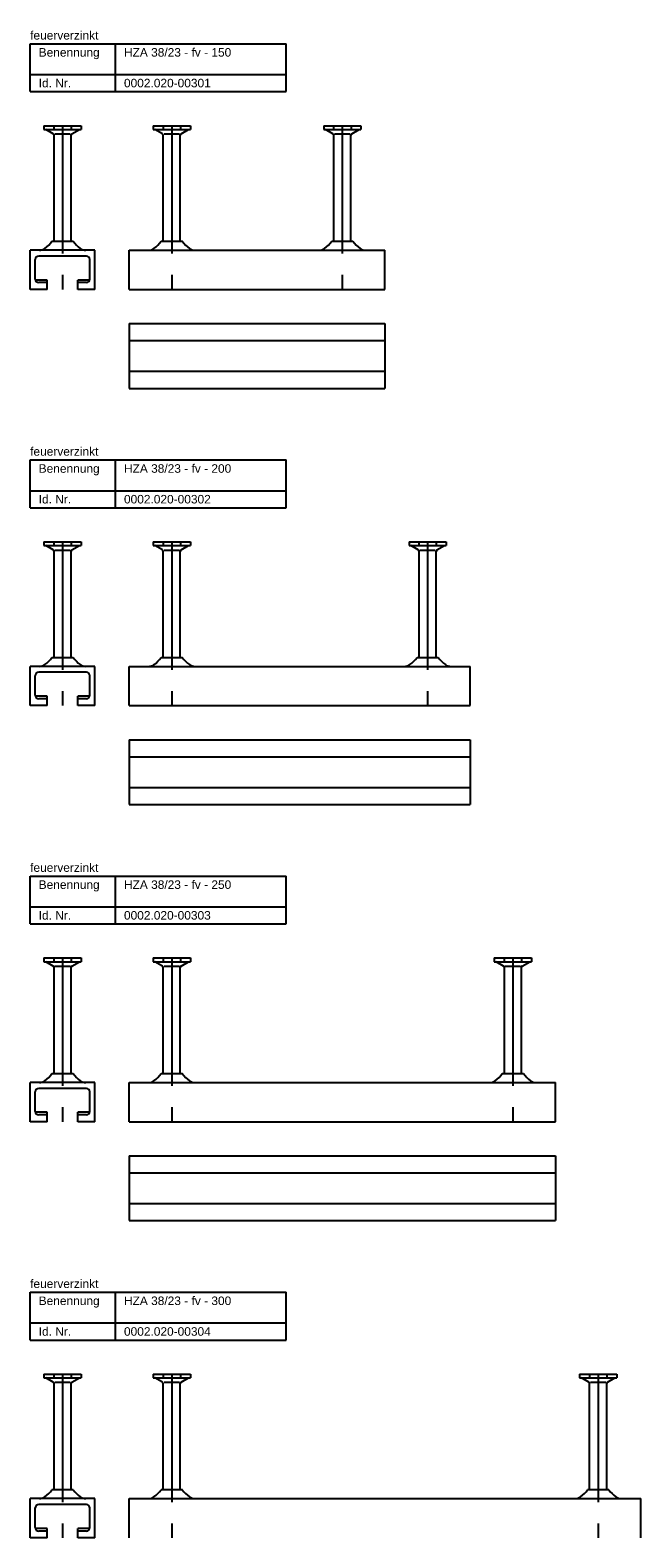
# Model space of a CAD drawing. Header units: millimetres. Extents: x -218 to 5910, y -4299 to 2743.
# Tile 21 of 21: x -218 to 140, y 1859 to 2743. Entities that reach past the tile are written whole.
import ezdxf

# ---------------------------------------------------------------- set-up
doc = ezdxf.new("R2010")
doc.units = ezdxf.units.MM
doc.header["$LTSCALE"] = 10
doc.linetypes.add('MITTE2', pattern=[1.125, 0.75, -0.125, 0.125, -0.125])
doc.layers.add('HALFEN', color=2, linetype='CONTINUOUS')
doc.styles.add('ARIAL50', font='ARIAL.TTF', dxfattribs={"height": 5})

msp = doc.modelspace()

# ---------------------------------------------------------------- linework, layer by layer
at = {"layer": 'HALFEN'}
for p, q in [((-217.75, 2735.25), (-67.75, 2735.25)), ((-217.75, 2707.25), (-217.75, 2735.25)), ((-167.75, 2707.25), (-167.75, 2735.25)), ((-67.75, 2707.25), (-67.75, 2735.25)), ((-217.75, 2717.25), (-67.75, 2717.25)), ((-217.75, 2707.25), (-67.75, 2707.25)), ((-209.66, 2687.25), (-187.84, 2687.25)), ((-209.66, 2687.25), (-209.66, 2685.05)), ((-209.66, 2685.05), (-187.84, 2685.05)), ((-204.25, 2682.54), (-208.6, 2685.05)), ((-203.84, 2687.25), (-203.84, 2685.05)), ((-203.75, 2619.5), (-203.75, 2681.67)), ((-194.24, 2682.25), (-203.26, 2682.25)), ((-193.75, 2619.5), (-193.75, 2681.67)), ((-193.66, 2687.25), (-193.66, 2685.05)), ((-193.25, 2682.54), (-188.9, 2685.05)), ((-187.84, 2687.25), (-187.84, 2685.05)), ((-145.66, 2687.25), (-123.84, 2687.25)), ((-145.66, 2687.25), (-145.66, 2685.05)), ((-145.66, 2685.05), (-123.84, 2685.05)), ((-140.25, 2682.54), (-144.6, 2685.05)), ((-139.84, 2687.25), (-139.84, 2685.05)), ((-139.75, 2619.5), (-139.75, 2681.67)), ((-130.24, 2682.25), (-139.26, 2682.25)), ((-129.75, 2619.5), (-129.75, 2681.67)), ((-129.66, 2687.25), (-129.66, 2685.05)), ((-129.25, 2682.54), (-124.9, 2685.05)), ((-123.84, 2687.25), (-123.84, 2685.05)), ((-45.66, 2687.25), (-23.84, 2687.25)), ((-45.66, 2687.25), (-45.66, 2685.05)), ((-45.66, 2685.05), (-23.84, 2685.05)), ((-40.25, 2682.54), (-44.6, 2685.05)), ((-39.84, 2687.25), (-39.84, 2685.05)), ((-39.75, 2619.5), (-39.75, 2681.67)), ((-30.24, 2682.25), (-39.26, 2682.25)), ((-29.75, 2619.5), (-29.75, 2681.67)), ((-29.66, 2687.25), (-29.66, 2685.05)), ((-29.25, 2682.54), (-24.9, 2685.05)), ((-23.84, 2687.25), (-23.84, 2685.05)), ((-204.96, 2619.5), (-192.54, 2619.5)), ((-140.96, 2619.5), (-128.54, 2619.5)), ((-40.96, 2619.5), (-28.54, 2619.5)), ((-179.75, 2614.25), (-217.75, 2614.25)), ((-217.75, 2591.25), (-217.75, 2614.25)), ((-214.75, 2597.25), (-214.75, 2608.75)), ((-184.75, 2610.75), (-212.75, 2610.75)), ((-182.75, 2597.25), (-182.75, 2608.75)), ((-179.75, 2591.25), (-179.75, 2614.25)), ((-159.75, 2614.25), (-9.75, 2614.25)), ((-159.75, 2591.25), (-159.75, 2614.25)), ((-9.75, 2591.25), (-9.75, 2614.25)), ((-207.75, 2591.25), (-217.75, 2591.25)), ((-207.75, 2596.75), (-214.69, 2596.75)), ((-207.75, 2595.25), (-212.75, 2595.25)), ((-207.75, 2591.25), (-207.75, 2596.75)), ((-182.81, 2596.75), (-189.75, 2596.75)), ((-189.75, 2591.25), (-189.75, 2596.75)), ((-184.75, 2595.25), (-189.75, 2595.25)), ((-179.75, 2591.25), (-189.75, 2591.25)), ((-159.75, 2591.25), (-9.75, 2591.25)), ((-159.75, 2571.25), (-9.75, 2571.25)), ((-159.75, 2571.25), (-159.75, 2533.25)), ((-9.75, 2571.25), (-9.75, 2533.25)), ((-159.75, 2561.25), (-9.75, 2561.25)), ((-159.75, 2543.25), (-9.75, 2543.25)), ((-159.75, 2533.25), (-9.75, 2533.25)), ((-217.75, 2491.25), (-67.75, 2491.25)), ((-217.75, 2463.25), (-217.75, 2491.25)), ((-167.75, 2463.25), (-167.75, 2491.25)), ((-67.75, 2463.25), (-67.75, 2491.25)), ((-217.75, 2473.25), (-67.75, 2473.25)), ((-217.75, 2463.25), (-67.75, 2463.25)), ((-209.66, 2443.25), (-187.84, 2443.25)), ((-209.66, 2443.25), (-209.66, 2441.05)), ((-209.66, 2441.05), (-187.84, 2441.05)), ((-204.25, 2438.54), (-208.6, 2441.05)), ((-203.84, 2443.25), (-203.84, 2441.05)), ((-193.66, 2443.25), (-193.66, 2441.05)), ((-193.25, 2438.54), (-188.9, 2441.05)), ((-187.84, 2443.25), (-187.84, 2441.05)), ((-145.66, 2443.25), (-123.84, 2443.25)), ((-145.66, 2443.25), (-145.66, 2441.05)), ((-145.66, 2441.05), (-123.84, 2441.05)), ((-140.25, 2438.54), (-144.6, 2441.05)), ((-139.84, 2443.25), (-139.84, 2441.05)), ((-129.66, 2443.25), (-129.66, 2441.05)), ((-129.25, 2438.54), (-124.9, 2441.05)), ((-123.84, 2443.25), (-123.84, 2441.05)), ((4.34, 2443.25), (26.16, 2443.25)), ((4.34, 2443.25), (4.34, 2441.05)), ((4.34, 2441.05), (26.16, 2441.05)), ((9.75, 2438.54), (5.4, 2441.05)), ((10.16, 2443.25), (10.16, 2441.05)), ((20.34, 2443.25), (20.34, 2441.05)), ((20.75, 2438.54), (25.1, 2441.05)), ((26.16, 2443.25), (26.16, 2441.05)), ((-203.75, 2375.5), (-203.75, 2437.67)), ((-194.24, 2438.25), (-203.26, 2438.25)), ((-193.75, 2375.5), (-193.75, 2437.67)), ((-139.75, 2375.5), (-139.75, 2437.67)), ((-130.24, 2438.25), (-139.26, 2438.25)), ((-129.75, 2375.5), (-129.75, 2437.67)), ((10.25, 2375.5), (10.25, 2437.67)), ((19.76, 2438.25), (10.74, 2438.25)), ((20.25, 2375.5), (20.25, 2437.67)), ((-179.75, 2370.25), (-217.75, 2370.25)), ((-217.75, 2347.25), (-217.75, 2370.25)), ((-204.96, 2375.5), (-192.54, 2375.5)), ((-179.75, 2347.25), (-179.75, 2370.25)), ((-159.75, 2370.25), (40.25, 2370.25)), ((-159.75, 2347.25), (-159.75, 2370.25)), ((-140.96, 2375.5), (-128.54, 2375.5)), ((9.04, 2375.5), (21.46, 2375.5)), ((40.25, 2347.25), (40.25, 2370.25)), ((-214.75, 2353.25), (-214.75, 2364.75)), ((-184.75, 2366.75), (-212.75, 2366.75)), ((-182.75, 2353.25), (-182.75, 2364.75)), ((-207.75, 2352.75), (-214.69, 2352.75)), ((-207.75, 2347.25), (-207.75, 2352.75)), ((-182.81, 2352.75), (-189.75, 2352.75)), ((-189.75, 2347.25), (-189.75, 2352.75)), ((-207.75, 2347.25), (-217.75, 2347.25)), ((-207.75, 2351.25), (-212.75, 2351.25)), ((-184.75, 2351.25), (-189.75, 2351.25)), ((-179.75, 2347.25), (-189.75, 2347.25)), ((-159.75, 2347.25), (40.25, 2347.25)), ((-159.75, 2327.25), (40.25, 2327.25)), ((-159.75, 2327.25), (-159.75, 2289.25)), ((40.25, 2327.25), (40.25, 2289.25)), ((-159.75, 2317.25), (40.25, 2317.25)), ((-159.75, 2299.25), (40.25, 2299.25)), ((-159.75, 2289.25), (40.25, 2289.25)), ((-217.75, 2247.25), (-67.75, 2247.25)), ((-217.75, 2219.25), (-217.75, 2247.25)), ((-167.75, 2219.25), (-167.75, 2247.25)), ((-67.75, 2219.25), (-67.75, 2247.25)), ((-217.75, 2229.25), (-67.75, 2229.25)), ((-217.75, 2219.25), (-67.75, 2219.25)), ((-209.66, 2199.25), (-187.84, 2199.25)), ((-209.66, 2199.25), (-209.66, 2197.05)), ((-209.66, 2197.05), (-187.84, 2197.05)), ((-204.25, 2194.54), (-208.6, 2197.05)), ((-203.84, 2199.25), (-203.84, 2197.05)), ((-203.75, 2131.5), (-203.75, 2193.67)), ((-194.24, 2194.25), (-203.26, 2194.25)), ((-193.75, 2131.5), (-193.75, 2193.67)), ((-193.66, 2199.25), (-193.66, 2197.05)), ((-193.25, 2194.54), (-188.9, 2197.05)), ((-187.84, 2199.25), (-187.84, 2197.05)), ((-145.66, 2199.25), (-123.84, 2199.25)), ((-145.66, 2199.25), (-145.66, 2197.05)), ((-145.66, 2197.05), (-123.84, 2197.05)), ((-140.25, 2194.54), (-144.6, 2197.05)), ((-139.84, 2199.25), (-139.84, 2197.05)), ((-139.75, 2131.5), (-139.75, 2193.67)), ((-130.24, 2194.25), (-139.26, 2194.25)), ((-129.75, 2131.5), (-129.75, 2193.67)), ((-129.66, 2199.25), (-129.66, 2197.05)), ((-129.25, 2194.54), (-124.9, 2197.05)), ((-123.84, 2199.25), (-123.84, 2197.05)), ((54.34, 2199.25), (76.16, 2199.25)), ((54.34, 2199.25), (54.34, 2197.05)), ((54.34, 2197.05), (76.16, 2197.05)), ((59.75, 2194.54), (55.4, 2197.05)), ((60.16, 2199.25), (60.16, 2197.05)), ((60.25, 2131.5), (60.25, 2193.67)), ((69.76, 2194.25), (60.74, 2194.25)), ((70.25, 2131.5), (70.25, 2193.67)), ((70.34, 2199.25), (70.34, 2197.05)), ((70.75, 2194.54), (75.1, 2197.05)), ((76.16, 2199.25), (76.16, 2197.05)), ((-204.96, 2131.5), (-192.54, 2131.5)), ((-140.96, 2131.5), (-128.54, 2131.5)), ((59.04, 2131.5), (71.46, 2131.5)), ((-179.75, 2126.25), (-217.75, 2126.25)), ((-217.75, 2103.25), (-217.75, 2126.25)), ((-184.75, 2122.75), (-212.75, 2122.75)), ((-179.75, 2103.25), (-179.75, 2126.25)), ((-159.75, 2126.25), (90.25, 2126.25)), ((-159.75, 2103.25), (-159.75, 2126.25)), ((90.25, 2103.25), (90.25, 2126.25)), ((-214.75, 2109.25), (-214.75, 2120.75)), ((-182.75, 2109.25), (-182.75, 2120.75)), ((-207.75, 2108.75), (-214.69, 2108.75)), ((-207.75, 2107.25), (-212.75, 2107.25)), ((-207.75, 2103.25), (-207.75, 2108.75)), ((-189.75, 2103.25), (-189.75, 2108.75)), ((-182.81, 2108.75), (-189.75, 2108.75)), ((-184.75, 2107.25), (-189.75, 2107.25)), ((-207.75, 2103.25), (-217.75, 2103.25)), ((-179.75, 2103.25), (-189.75, 2103.25)), ((-159.75, 2103.25), (90.25, 2103.25)), ((-159.75, 2083.25), (90.25, 2083.25)), ((-159.75, 2083.25), (-159.75, 2045.25)), ((90.25, 2083.25), (90.25, 2045.25)), ((-159.75, 2073.25), (90.25, 2073.25)), ((-159.75, 2055.25), (90.25, 2055.25)), ((-159.75, 2045.25), (90.25, 2045.25)), ((-217.75, 2003.25), (-67.75, 2003.25)), ((-217.75, 1975.25), (-217.75, 2003.25)), ((-167.75, 1975.25), (-167.75, 2003.25)), ((-67.75, 1975.25), (-67.75, 2003.25)), ((-217.75, 1985.25), (-67.75, 1985.25)), ((-217.75, 1975.25), (-67.75, 1975.25)), ((-209.66, 1955.25), (-187.84, 1955.25)), ((-209.66, 1955.25), (-209.66, 1953.05)), ((-203.84, 1955.25), (-203.84, 1953.05)), ((-193.66, 1955.25), (-193.66, 1953.05)), ((-187.84, 1955.25), (-187.84, 1953.05)), ((-145.66, 1955.25), (-123.84, 1955.25)), ((-145.66, 1955.25), (-145.66, 1953.05)), ((-139.84, 1955.25), (-139.84, 1953.05)), ((-129.66, 1955.25), (-129.66, 1953.05)), ((-123.84, 1955.25), (-123.84, 1953.05)), ((104.34, 1955.25), (126.16, 1955.25)), ((104.34, 1955.25), (104.34, 1953.05)), ((110.16, 1955.25), (110.16, 1953.05)), ((120.34, 1955.25), (120.34, 1953.05)), ((126.16, 1955.25), (126.16, 1953.05)), ((-209.66, 1953.05), (-187.84, 1953.05)), ((-204.25, 1950.54), (-208.6, 1953.05)), ((-203.75, 1887.5), (-203.75, 1949.67)), ((-194.24, 1950.25), (-203.26, 1950.25)), ((-193.75, 1887.5), (-193.75, 1949.67)), ((-193.25, 1950.54), (-188.9, 1953.05)), ((-145.66, 1953.05), (-123.84, 1953.05)), ((-140.25, 1950.54), (-144.6, 1953.05)), ((-139.75, 1887.5), (-139.75, 1949.67)), ((-130.24, 1950.25), (-139.26, 1950.25)), ((-129.75, 1887.5), (-129.75, 1949.67)), ((-129.25, 1950.54), (-124.9, 1953.05)), ((104.34, 1953.05), (126.16, 1953.05)), ((109.75, 1950.54), (105.4, 1953.05)), ((110.25, 1887.5), (110.25, 1949.67)), ((119.76, 1950.25), (110.74, 1950.25)), ((120.25, 1887.5), (120.25, 1949.67)), ((120.75, 1950.54), (125.1, 1953.05)), ((-204.96, 1887.5), (-192.54, 1887.5)), ((-140.96, 1887.5), (-128.54, 1887.5)), ((109.04, 1887.5), (121.46, 1887.5)), ((-179.75, 1882.25), (-217.75, 1882.25)), ((-217.75, 1859.25), (-217.75, 1882.25)), ((-214.75, 1865.25), (-214.75, 1876.75)), ((-184.75, 1878.75), (-212.75, 1878.75)), ((-182.75, 1865.25), (-182.75, 1876.75)), ((-179.75, 1859.25), (-179.75, 1882.25)), ((-159.75, 1882.25), (140.25, 1882.25)), ((-159.75, 1859.25), (-159.75, 1882.25)), ((140.25, 1859.25), (140.25, 1882.25)), ((-207.75, 1859.25), (-217.75, 1859.25)), ((-207.75, 1864.75), (-214.69, 1864.75)), ((-207.75, 1863.25), (-212.75, 1863.25)), ((-207.75, 1859.25), (-207.75, 1864.75)), ((-189.75, 1859.25), (-189.75, 1864.75)), ((-182.81, 1864.75), (-189.75, 1864.75)), ((-184.75, 1863.25), (-189.75, 1863.25)), ((-179.75, 1859.25), (-189.75, 1859.25))]:
    msp.add_line(p, q, dxfattribs=at)
at = {"layer": 'HALFEN', "color": 1, "linetype": 'MITTE2', "ltscale": 10}
for p, q in [((-198.75, 2687.25), (-198.75, 2591.25)), ((-134.75, 2687.25), (-134.75, 2591.25)), ((-34.75, 2687.25), (-34.75, 2591.25)), ((-198.75, 2443.25), (-198.75, 2347.25)), ((-134.75, 2443.25), (-134.75, 2347.25)), ((15.25, 2443.25), (15.25, 2347.25)), ((-198.75, 2199.25), (-198.75, 2103.25)), ((-134.75, 2199.25), (-134.75, 2103.25)), ((65.25, 2199.25), (65.25, 2103.25)), ((-198.75, 1955.25), (-198.75, 1859.25)), ((-134.75, 1955.25), (-134.75, 1859.25)), ((115.25, 1955.25), (115.25, 1859.25))]:
    msp.add_line(p, q, dxfattribs=at)
at = {"layer": 'HALFEN'}
for centre, radius, start, end in [((-204.75, 2681.67), 1, 0, 60), ((-192.75, 2681.67), 1, 120, 180), ((-140.75, 2681.67), 1, 0, 60), ((-128.75, 2681.67), 1, 120, 180), ((-40.75, 2681.67), 1, 0, 60), ((-28.75, 2681.67), 1, 120, 180), ((-219.25, 2629.5), 17.45, 305.34441, 325.01853), ((-178.25, 2629.5), 17.45, 214.98147, 234.65559), ((-155.25, 2629.5), 17.45, 305.34441, 325.01853), ((-114.25, 2629.5), 17.45, 214.98147, 234.65559), ((-55.25, 2629.5), 17.45, 305.34441, 325.01853), ((-14.25, 2629.5), 17.45, 214.98147, 234.65559), ((-212.75, 2608.75), 2, 90, 180), ((-212.36, 2619.79), 5.54, 270, 305.34441), ((-185.14, 2619.79), 5.54, 234.65559, 270), ((-184.75, 2608.75), 2, 0, 90), ((-148.36, 2619.79), 5.54, 270, 305.34441), ((-121.14, 2619.79), 5.54, 234.65559, 270), ((-48.36, 2619.79), 5.54, 270, 305.34441), ((-21.14, 2619.79), 5.54, 234.65559, 270), ((-212.75, 2597.25), 2, 180, 270), ((-184.75, 2597.25), 2, 270, 0), ((-204.75, 2437.67), 1, 0, 60), ((-192.75, 2437.67), 1, 120, 180), ((-140.75, 2437.67), 1, 0, 60), ((-128.75, 2437.67), 1, 120, 180), ((9.25, 2437.67), 1, 0, 60), ((21.25, 2437.67), 1, 120, 180), ((-212.36, 2375.79), 5.54, 270, 305.34441), ((-219.25, 2385.5), 17.45, 305.34441, 325.01853), ((-178.25, 2385.5), 17.45, 214.98147, 234.65559), ((-185.14, 2375.79), 5.54, 234.65559, 270), ((-148.36, 2375.79), 5.54, 270, 305.34441), ((-155.25, 2385.5), 17.45, 305.34441, 325.01853), ((-114.25, 2385.5), 17.45, 214.98147, 234.65559), ((-121.14, 2375.79), 5.54, 234.65559, 270), ((1.64, 2375.79), 5.54, 270, 305.34441), ((-5.25, 2385.5), 17.45, 305.34441, 325.01853), ((35.75, 2385.5), 17.45, 214.98147, 234.65559), ((28.86, 2375.79), 5.54, 234.65559, 270), ((-212.75, 2364.75), 2, 90, 180), ((-184.75, 2364.75), 2, 0, 90), ((-212.75, 2353.25), 2, 180, 270), ((-184.75, 2353.25), 2, 270, 0), ((-204.75, 2193.67), 1, 0, 60), ((-192.75, 2193.67), 1, 120, 180), ((-140.75, 2193.67), 1, 0, 60), ((-128.75, 2193.67), 1, 120, 180), ((59.25, 2193.67), 1, 0, 60), ((71.25, 2193.67), 1, 120, 180), ((-219.25, 2141.5), 17.45, 305.34441, 325.01853), ((-178.25, 2141.5), 17.45, 214.98147, 234.65559), ((-155.25, 2141.5), 17.45, 305.34441, 325.01853), ((-114.25, 2141.5), 17.45, 214.98147, 234.65559), ((44.75, 2141.5), 17.45, 305.34441, 325.01853), ((85.75, 2141.5), 17.45, 214.98147, 234.65559), ((-212.75, 2120.75), 2, 90, 180), ((-212.36, 2131.79), 5.54, 270, 305.34441), ((-185.14, 2131.79), 5.54, 234.65559, 270), ((-184.75, 2120.75), 2, 0, 90), ((-148.36, 2131.79), 5.54, 270, 305.34441), ((-121.14, 2131.79), 5.54, 234.65559, 270), ((51.64, 2131.79), 5.54, 270, 305.34441), ((78.86, 2131.79), 5.54, 234.65559, 270), ((-212.75, 2109.25), 2, 180, 270), ((-184.75, 2109.25), 2, 270, 0), ((-204.75, 1949.67), 1, 0, 60), ((-192.75, 1949.67), 1, 120, 180), ((-140.75, 1949.67), 1, 0, 60), ((-128.75, 1949.67), 1, 120, 180), ((109.25, 1949.67), 1, 0, 60), ((121.25, 1949.67), 1, 120, 180), ((-212.36, 1887.79), 5.54, 270, 305.34441), ((-219.25, 1897.5), 17.45, 305.34441, 325.01853), ((-178.25, 1897.5), 17.45, 214.98147, 234.65559), ((-185.14, 1887.79), 5.54, 234.65559, 270), ((-148.36, 1887.79), 5.54, 270, 305.34441), ((-155.25, 1897.5), 17.45, 305.34441, 325.01853), ((-114.25, 1897.5), 17.45, 214.98147, 234.65559), ((-121.14, 1887.79), 5.54, 234.65559, 270), ((101.64, 1887.79), 5.54, 270, 305.34441), ((94.75, 1897.5), 17.45, 305.34441, 325.01853), ((135.75, 1897.5), 17.45, 214.98147, 234.65559), ((128.86, 1887.79), 5.54, 234.65559, 270), ((-212.75, 1876.75), 2, 90, 180), ((-184.75, 1876.75), 2, 0, 90), ((-212.75, 1865.25), 2, 180, 270), ((-184.75, 1865.25), 2, 270, 0)]:
    msp.add_arc(centre, radius, start, end, dxfattribs=at)

# ---------------------------------------------------------------- texts
at = {"layer": 'HALFEN', "style": 'ARIAL50'}
for s, p in [('feuerverzinkt', (-217.75, 2737.75)), ('Benennung', (-212.75, 2727.75)), ('HZA 38/23 - fv - 150', (-162.75, 2727.75)), ('Id. Nr.', (-212.75, 2709.75)), ('0002.020-00301', (-162.75, 2709.75)), ('feuerverzinkt', (-217.75, 2493.75)), ('Benennung', (-212.75, 2483.75)), ('HZA 38/23 - fv - 200', (-162.75, 2483.75)), ('Id. Nr.', (-212.75, 2465.75)), ('0002.020-00302', (-162.75, 2465.75)), ('feuerverzinkt', (-217.75, 2249.75)), ('Benennung', (-212.75, 2239.75)), ('HZA 38/23 - fv - 250', (-162.75, 2239.75)), ('Id. Nr.', (-212.75, 2221.75)), ('0002.020-00303', (-162.75, 2221.75)), ('feuerverzinkt', (-217.75, 2005.75)), ('Benennung', (-212.75, 1995.75)), ('HZA 38/23 - fv - 300', (-162.75, 1995.75)), ('Id. Nr.', (-212.75, 1977.75)), ('0002.020-00304', (-162.75, 1977.75))]:
    msp.add_text(s, height=5, dxfattribs=at).set_placement(p)

doc.saveas('drawing.dxf')
